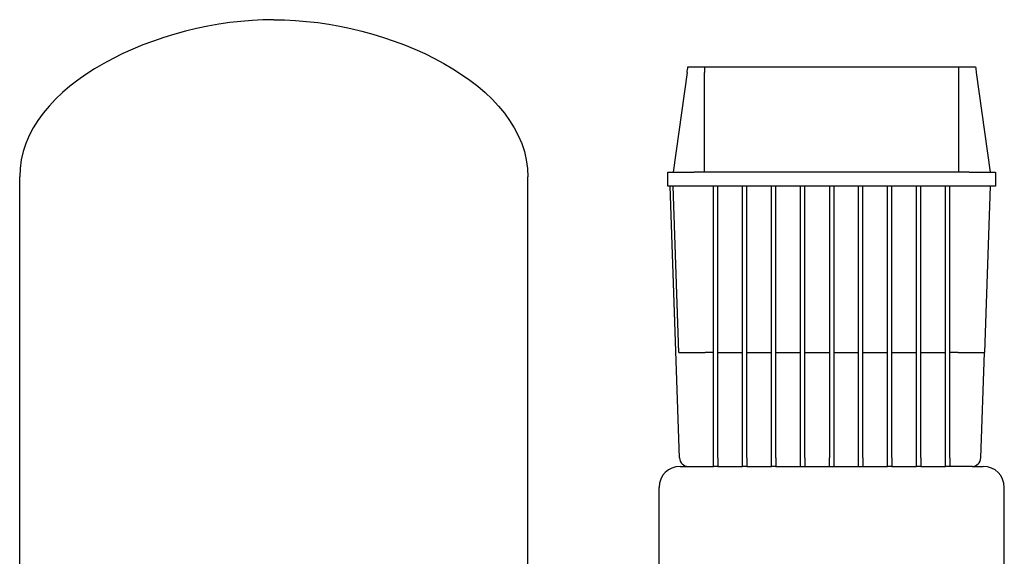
# Model space of a CAD drawing. Header units: millimetres. Extents: x 13 to 1961, y 12 to 878.
# Tile 7 of 7: x 1140 to 1702, y 571 to 878. Entities that reach past the tile are written whole.
import ezdxf

# ---------------------------------------------------------------- set-up
doc = ezdxf.new("R2010")
doc.units = ezdxf.units.MM

msp = doc.modelspace()

# ---------------------------------------------------------------- linework, layer by layer
at = {"color": 7, "linetype": 'Continuous', "lineweight": 25}
for p, q in [((1521.08, 850.54), (1530.63, 850.54)), ((1530.63, 850.54), (1675.65, 850.54)), ((1675.65, 850.54), (1685.21, 850.54)), ((1520.64, 847.47), (1512.64, 790.54)), ((1530.64, 790.54), (1530.64, 847.47)), ((1675.64, 790.54), (1675.64, 847.47)), ((1685.64, 847.47), (1693.64, 790.54)), ((1139.79, 517.15), (1139.79, 787.74)), ((1429.79, 517.15), (1429.79, 787.74)), ((1509.64, 782.54), (1509.64, 790.54)), ((1509.64, 790.54), (1524.64, 790.54)), ((1681.64, 790.54), (1524.64, 790.54)), ((1681.64, 790.54), (1696.64, 790.54)), ((1696.64, 790.54), (1696.64, 782.54)), ((1524.64, 782.54), (1509.64, 782.54)), ((1516.31, 627.37), (1510.89, 782.54)), ((1515.96, 687.54), (1512.64, 782.54)), ((1681.64, 782.54), (1524.64, 782.54)), ((1535.64, 627.37), (1535.64, 782.54)), ((1538.14, 627.37), (1538.14, 782.54)), ((1552.21, 627.37), (1552.21, 782.54)), ((1554.71, 627.37), (1554.71, 782.54)), ((1568.77, 627.37), (1568.77, 782.54)), ((1571.27, 627.37), (1571.27, 782.54)), ((1585.33, 627.37), (1585.33, 782.54)), ((1587.83, 627.37), (1587.83, 782.54)), ((1601.89, 782.54), (1601.89, 627.37)), ((1604.39, 782.54), (1604.39, 627.37)), ((1618.46, 627.37), (1618.46, 782.54)), ((1620.96, 627.37), (1620.96, 782.54)), ((1635.02, 627.37), (1635.02, 782.54)), ((1637.52, 627.37), (1637.52, 782.54)), ((1651.58, 627.37), (1651.58, 782.54)), ((1654.08, 627.37), (1654.08, 782.54)), ((1668.14, 627.37), (1668.14, 782.54)), ((1670.64, 627.37), (1670.64, 782.54)), ((1696.64, 782.54), (1681.64, 782.54)), ((1693.64, 782.54), (1690.33, 687.54)), ((1535.64, 687.54), (1530.95, 687.54)), ((1538.14, 687.54), (1552.21, 687.54)), ((1554.71, 687.54), (1568.77, 687.54)), ((1571.27, 687.54), (1585.33, 687.54)), ((1587.83, 687.54), (1601.89, 687.54)), ((1604.39, 687.54), (1618.46, 687.54)), ((1620.96, 687.54), (1635.02, 687.54)), ((1637.52, 687.54), (1651.58, 687.54)), ((1654.08, 687.54), (1668.14, 687.54)), ((1675.33, 687.54), (1670.64, 687.54)), ((1688.22, 627.37), (1690.33, 687.54)), ((1535.64, 622.54), (1535.64, 627.37)), ((1538.14, 627.37), (1538.14, 622.54)), ((1552.21, 622.54), (1552.21, 627.37)), ((1554.71, 627.37), (1554.71, 622.54)), ((1568.77, 622.54), (1568.77, 627.37)), ((1571.27, 627.37), (1571.27, 622.54)), ((1585.33, 622.54), (1585.33, 627.37)), ((1587.83, 627.37), (1587.83, 622.54)), ((1601.89, 622.54), (1601.89, 627.37)), ((1604.39, 627.37), (1604.39, 622.54)), ((1618.46, 622.54), (1618.46, 627.37)), ((1620.96, 627.37), (1620.96, 622.54)), ((1635.02, 622.54), (1635.02, 627.37)), ((1637.52, 627.37), (1637.52, 622.54)), ((1651.58, 622.54), (1651.58, 627.37)), ((1654.08, 627.37), (1654.08, 622.54)), ((1668.14, 622.54), (1668.14, 627.37)), ((1670.64, 627.37), (1670.64, 622.54)), ((1516.64, 622.54), (1521.31, 622.54)), ((1521.31, 622.54), (1535.64, 622.54)), ((1538.14, 622.54), (1535.64, 622.54)), ((1538.14, 622.54), (1552.21, 622.54)), ((1554.71, 622.54), (1552.21, 622.54)), ((1554.71, 622.54), (1568.77, 622.54)), ((1571.27, 622.54), (1568.77, 622.54)), ((1571.27, 622.54), (1635.02, 622.54)), ((1637.52, 622.54), (1635.02, 622.54)), ((1637.52, 622.54), (1651.58, 622.54)), ((1654.08, 622.54), (1651.58, 622.54)), ((1654.08, 622.54), (1668.14, 622.54)), ((1670.64, 622.54), (1668.14, 622.54)), ((1683.23, 622.54), (1670.64, 622.54)), ((1683.23, 622.54), (1689.64, 622.54)), ((1504.64, 562.54), (1504.64, 610.54)), ((1701.64, 562.54), (1701.64, 610.54))]:
    msp.add_line(p, q, dxfattribs=at)
for centre, radius, start, end in [((1521.31, 627.54), 5, 182, 270), ((1683.23, 627.54), 5, 270, 358), ((1516.64, 610.54), 12, 90, 180), ((1689.64, 610.54), 12, 0, 90)]:
    msp.add_arc(centre, radius, start, end, dxfattribs=at)
for points in [[(1284.79, 877.54), (1219.28, 877.54), (1139.79, 840.89), (1139.79, 787.74)], [(1284.79, 877.54), (1350.3, 877.54), (1429.79, 840.89), (1429.79, 787.74)], [(1520.64, 847.47), (1520.79, 848.49), (1520.93, 849.52), (1521.08, 850.54)], [(1530.63, 850.54), (1530.64, 849.52), (1530.64, 848.49), (1530.64, 847.47)], [(1675.64, 847.47), (1675.64, 848.49), (1675.65, 849.52), (1675.65, 850.54)], [(1685.21, 850.54), (1685.35, 849.52), (1685.5, 848.49), (1685.64, 847.47)]]:
    msp.add_open_spline(points, degree=3, dxfattribs=at)
for points in [[(1515.96, 687.54), (1515.96, 687.54), (1516.04, 687.54), (1516.38, 687.54), (1516.65, 687.54), (1517.38, 687.54), (1517.84, 687.54), (1518.96, 687.54), (1519.62, 687.54), (1521.08, 687.54), (1521.89, 687.54), (1523.6, 687.54), (1524.51, 687.54), (1526.35, 687.54), (1527.29, 687.54), (1529.15, 687.54), (1530.07, 687.54), (1530.95, 687.54)], [(1675.33, 687.54), (1676.22, 687.54), (1677.14, 687.54), (1678.99, 687.54), (1679.93, 687.54), (1681.78, 687.54), (1682.68, 687.54), (1684.4, 687.54), (1685.2, 687.54), (1686.67, 687.54), (1687.32, 687.54), (1688.44, 687.54), (1688.91, 687.54), (1689.64, 687.54), (1689.9, 687.54), (1690.25, 687.54), (1690.33, 687.54), (1690.33, 687.54)]]:
    msp.add_open_spline(points, degree=3, knots=[0, 0, 0, 0, 0.125, 0.125, 0.25, 0.25, 0.375, 0.375, 0.5, 0.5, 0.625, 0.625, 0.75, 0.75, 0.875, 0.875, 1, 1, 1, 1], dxfattribs=at)

doc.saveas('drawing.dxf')
